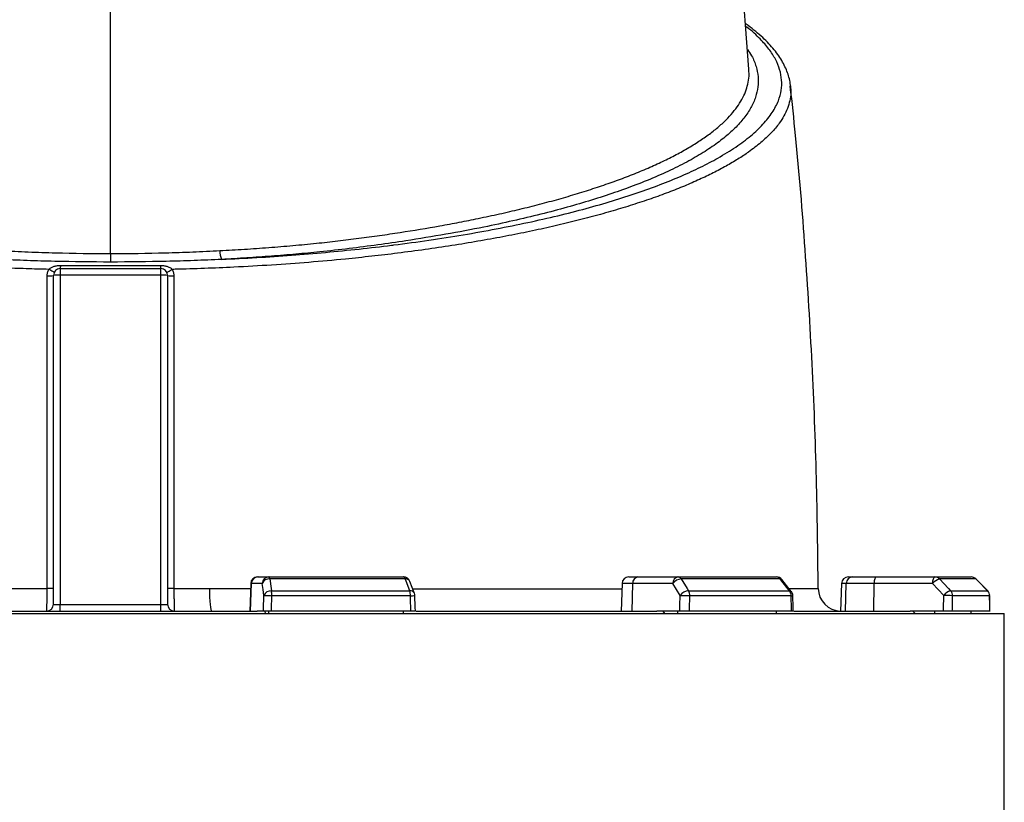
# Model space of a CAD drawing. Header units: millimetres. Extents: x 6152 to 13890, y 1323 to 18697.
# Tile 10 of 12: x 10403 to 12559, y 14354 to 16068. Entities that reach past the tile are written whole.
import ezdxf

# ---------------------------------------------------------------- set-up
doc = ezdxf.new("R2010")
doc.units = ezdxf.units.MM
doc.header["$LTSCALE"] = 5

msp = doc.modelspace()

# ---------------------------------------------------------------- linework, layer by layer
at = {"color": 7, "linetype": 'Continuous', "lineweight": 25}
for p, q in [((11999.8, 15958.9), (11999.8, 15959.3)), ((12091.2, 15922.4), (12091.2, 15921.9)), ((10601.9, 15555.5), (10601.9, 15536.9)), ((10476.9, 14787.4), (10476.9, 15507.4)), ((10491.9, 15522.4), (10491.9, 15508.2)), ((10491.9, 15522.4), (10711.9, 15522.4)), ((10491.9, 15508.2), (10491.9, 14786.6)), ((10711.9, 15508.2), (10491.9, 15508.2)), ((10711.9, 15508.2), (10711.9, 15522.4)), ((10711.9, 14786.6), (10711.9, 15508.2)), ((10726.9, 15507.4), (10726.9, 14787.4)), ((10923.9, 14847.4), (10925.2, 14847.4)), ((10925.2, 14847.4), (10948.9, 14847.4)), ((10948.9, 14847.4), (11243.7, 14847.4)), ((11247.2, 14843), (10950.8, 14843)), ((11267.5, 14811.4), (11257.7, 14837.6)), ((11737.1, 14847.4), (11757.1, 14847.4)), ((11757.1, 14847.4), (11844.7, 14847.4)), ((11844.7, 14847.4), (12060.5, 14847.4)), ((12068.6, 14843), (11851.6, 14843)), ((12092.9, 14815.4), (12072.3, 14841.6)), ((12217.8, 14847.4), (12227.6, 14847.4)), ((12227.6, 14847.4), (12279.4, 14847.4)), ((12279.4, 14847.4), (12407.5, 14847.4)), ((12407.5, 14847.4), (12486.5, 14847.4)), ((12496.9, 14843), (12417.5, 14843)), ((12523.1, 14816.7), (12497.1, 14842.9)), ((12523.1, 14816.7), (12497.1, 14842.9)), ((10908.9, 14832.9), (10906.8, 14772.4)), ((10908.4, 14772.4), (10910.5, 14832.9)), ((10934.2, 14832.9), (10910.5, 14832.9)), ((10954.5, 14816.8), (11257.1, 14816.8)), ((11722.1, 14832.9), (11720, 14772.4)), ((11744, 14772.4), (11745.6, 14832.9)), ((11833.2, 14832.9), (11745.6, 14832.9)), ((11867.8, 14816.8), (12089.3, 14816.8)), ((12202.8, 14832.9), (12200.7, 14772.4)), ((12211.4, 14772.4), (12213.4, 14832.9)), ((12274.3, 14832.9), (12213.4, 14832.9)), ((12273.5, 14772.4), (12274.3, 14832.9)), ((12402.4, 14832.9), (12274.3, 14832.9)), ((12441.8, 14816.8), (12522.9, 14816.8)), ((11258.5, 14806.2), (10955.3, 14806.2)), ((12092.6, 14806.2), (11870.6, 14806.2)), ((12527.2, 14806.2), (12446, 14806.2)), ((10280.6, 14772.4), (10923.2, 14772.4)), ((10491.9, 14772.4), (10491.9, 14786.6)), ((10491.9, 14786.6), (10711.9, 14786.6)), ((10711.9, 14772.4), (10711.9, 14786.6)), ((10936.6, 14772.4), (10923.2, 14772.4)), ((10940, 14772.4), (10940.9, 14767.4)), ((10948.9, 14767.4), (10948.9, 14772.4)), ((11259.7, 14772.4), (10954.1, 14772.4)), ((11243.7, 14767.4), (11243.7, 14772.4)), ((11271.6, 14772.4), (11798.7, 14772.4)), ((11848.5, 14772.4), (11798.7, 14772.4)), ((11811.8, 14772.4), (11815, 14767.4)), ((11844.7, 14767.4), (11844.7, 14772.4)), ((12093.4, 14772.4), (11869.7, 14772.4)), ((12060.5, 14767.4), (12060.5, 14772.4)), ((12098.7, 14772.4), (12353.5, 14772.4)), ((12426.3, 14772.4), (12353.5, 14772.4)), ((12359.3, 14772.4), (12364, 14767.4)), ((12407.5, 14767.4), (12407.5, 14772.4)), ((12527.5, 14772.4), (12445.6, 14772.4)), ((12486.5, 14767.4), (12486.5, 14772.4)), ((8644.4, 14767.4), (12559.4, 14767.4)), ((12559.4, 13572.2), (12559.4, 14767.4))]:
    msp.add_line(p, q, dxfattribs=at)
at = {"color": 8, "linetype": 'Continuous', "lineweight": 25}
for p, q in [((12496.9, 14843), (12497.2, 14842.9)), ((10910.5, 14832.9), (10908.9, 14832.9)), ((11745.6, 14832.9), (11722.1, 14832.9)), ((12213.4, 14832.9), (12202.8, 14832.9)), ((12522.9, 14816.8), (12523.1, 14816.7)), ((12527.2, 14806.2), (12527.5, 14806.2))]:
    msp.add_line(p, q, dxfattribs=at)
at = {"color": 7, "linetype": 'Continuous', "lineweight": 25, "flags": 128}
for points in [[(12000.1, 15959.3), (11982.8, 16183.3), (11965.2, 16412.4)], [(10478.7, 15514.5), (10478.5, 15514.6), (10477.8, 15514.9), (10476.7, 15515.5), (10475.2, 15516.2), (10473.5, 15517.2), (10471.4, 15518.3), (10469.1, 15519.5), (10466.8, 15520.8)], [(10725.1, 15514.5), (10725.3, 15514.6), (10726, 15514.9), (10727.1, 15515.5), (10728.6, 15516.2), (10730.3, 15517.2), (10732.4, 15518.3), (10734.7, 15519.5), (10737, 15520.8)], [(10950.8, 14843), (10950.6, 14844), (10950.4, 14844.8), (10950.2, 14845.6), (10950, 14846.2), (10949.7, 14846.7), (10949.4, 14847.1), (10949.2, 14847.3), (10948.9, 14847.4)], [(10950.8, 14843), (10953.8, 14821.8), (10954.5, 14816.8)], [(11257.1, 14816.8), (11249.1, 14838), (11247.2, 14843)], [(11851.6, 14843), (11864.7, 14821.8), (11867.8, 14816.8)], [(12089.3, 14816.8), (12072.5, 14838), (12068.6, 14843)], [(12279.4, 14847.4), (12278.4, 14847.1), (12277.5, 14846.3), (12276.6, 14844.9), (12275.8, 14843.2), (12275.2, 14841), (12274.7, 14838.5), (12274.4, 14835.7), (12274.3, 14832.9)], [(12402.4, 14832.9), (12402.5, 14835.7), (12402.8, 14838.5), (12403.3, 14841), (12404, 14843.2), (12404.7, 14844.9), (12405.6, 14846.3), (12406.5, 14847.1), (12407.5, 14847.4)], [(12417.5, 14843), (12437.2, 14821.8), (12441.8, 14816.8)], [(12522.9, 14816.8), (12501.9, 14838), (12496.9, 14843)], [(10476.9, 14822.3), (10476.6, 14822.3), (10475.9, 14822.3), (10474.6, 14822.3), (10472.9, 14822.3), (10470.8, 14822.3), (10468.4, 14822.3), (10465.8, 14822.3), (10463, 14822.3)], [(10740.8, 14822.3), (10738, 14822.3), (10735.4, 14822.3), (10733, 14822.3), (10730.9, 14822.3), (10729.2, 14822.3), (10727.9, 14822.3), (10727.2, 14822.3), (10726.9, 14822.3)], [(10818.3, 14822.2), (10818.4, 14812.5), (10818.7, 14803.1), (10819.3, 14794.5), (10820, 14787), (10820.9, 14780.8), (10821.9, 14776.2), (10823, 14773.3), (10824.2, 14772.4)], [(10937.8, 14806.7), (10936, 14819.5), (10934.2, 14832.9)], [(11849.4, 14806.7), (11841.5, 14819.5), (11833.2, 14832.9)], [(12426.7, 14806.7), (12414.8, 14819.5), (12402.4, 14832.9)], [(10937.8, 14806.7), (10938.6, 14806.7), (10939.9, 14806.6), (10941.8, 14806.6), (10944, 14806.5), (10946.6, 14806.4), (10949.4, 14806.4), (10952.3, 14806.3), (10955.3, 14806.2)], [(11269.6, 14772.1), (11269.3, 14780.8), (11268.5, 14806.6)], [(11849.4, 14806.7), (11851.5, 14806.7), (11854, 14806.6), (11856.7, 14806.6), (11859.6, 14806.5), (11862.6, 14806.4), (11865.5, 14806.4), (11868.2, 14806.3), (11870.6, 14806.2)], [(12097, 14772), (12096.8, 14780.6), (12096.2, 14806.5)], [(12527.7, 14771.7), (12527.6, 14780.4), (12527.5, 14806.2)]]:
    msp.add_lwpolyline(points, dxfattribs=at)
at = {"color": 7, "linetype": 'Continuous', "lineweight": 25}
for centre, radius, start, end in [((10887.6, 15561), 46.2, 179.0685, 203.3556), ((10469.7, 15528.4), 23, 344.8501, 2.9763), ((10734.1, 15528.4), 23, 177.0237, 195.1499), ((10466.4, 15571.1), 64.6, 267.1531, 279.3191), ((10491.9, 15507.4), 15, 90, 180), ((10488.2, 15435.9), 72.3, 87.0366, 98.9552), ((10711.9, 15507.4), 15, 0, 90), ((10715.6, 15435.9), 72.3, 81.0448, 92.9634), ((10737.4, 15571.1), 64.6, 260.6809, 272.8469), ((10923.9, 14832.4), 15, 90, 178), ((10925.3, 14832.5), 14.9, 90.4215, 178.4553), ((10949, 14832.5), 14.9, 90.4215, 178.4553), ((10949.1, 14827), 16.1, 83.7712, 158.5233), ((11243.7, 14832.4), 15, 20.5528, 90), ((11242, 14842.3), 5.31, 6.8019, 71.1118), ((11737.1, 14832.4), 15, 90, 178), ((11759, 14834), 13.5, 98.2348, 184.9179), ((11846.7, 14834), 13.5, 98.2348, 184.9179), ((11852.6, 14819.3), 23.6, 92.4821, 145.0611), ((11844.1, 14838.9), 8.51, 28.7721, 86.0979), ((12060.5, 14832.4), 15, 38.2634, 90), ((12060.1, 14837.1), 10.3, 34.8882, 88.0031), ((12217.8, 14832.4), 15, 90, 178), ((12228, 14832.8), 14.6, 91.5265, 179.5857), ((12425.8, 14814.1), 30, 106.0931, 141.299), ((12407.4, 14833.6), 13.7, 42.8612, 89.6783), ((12486.5, 14832.4), 15, 44.7456, 90), ((12486.5, 14832.7), 14.6, 44.4052, 89.9154), ((10952.7, 14800.8), 16.1, 83.7871, 158.5255), ((10892.3, 14806.8), 62.9, 359.4292, 9.1235), ((11223.8, 14806.7), 34.8, 359.0521, 16.7688), ((11868.8, 14793.1), 23.7, 92.4968, 145.0586), ((11850.8, 14806.5), 19.8, 358.9112, 31.1436), ((12075, 14806.4), 17.6, 359.1148, 35.8997), ((12081.2, 14806.2), 15, 1.2966, 38.2627), ((12201.8, 14822.4), 50, 180.1914, 268.7929), ((12450.2, 14787.9), 30.1, 106.1071, 141.2921), ((12430.5, 14806.2), 15.5, 359.7299, 42.9029), ((12512.1, 14806.2), 15.1, 359.92, 44.4128), ((12512.5, 14806.2), 15, 0.3612, 44.7449), ((11253.5, 14806.2), 15, 1.8843, 20.5524), ((12429, 14536.1), 270.6, 86.4027, 90.4831), ((10461.9, 14787.4), 15, 270, 0), ((10741.9, 14787.4), 15, 180, 270)]:
    msp.add_arc(centre, radius, start, end, dxfattribs=at)
at = {"color": 8, "linetype": 'Continuous', "lineweight": 25}
for centre, radius, start, end in [((11248.7, 14832.9), 10.2, 27.5412, 98.3837), ((12069.2, 14838.7), 4.27, 42.9585, 97.8216), ((11258.5, 14806.7), 10.2, 27.6757, 98.3495), ((12089.8, 14812.5), 4.27, 43.0169, 97.7851), ((11257.1, 14935.1), 129, 270.6189, 275.0508), ((12092.9, 14822.1), 15.9, 268.9529, 281.9062)]:
    msp.add_arc(centre, radius, start, end, dxfattribs=at)
at = {"color": 7, "linetype": 'Continuous', "lineweight": 25}
for centre, major_axis, ratio, start_param, end_param in [((10587.1, 14418.1), (1913.1, 55625.9), 0.006057, 4.718966, 4.719583), ((10601.9, 14417.6), (1927.8, 55625.9), 0.006103, 4.718979, 4.719586), ((10601.9, 14417.6), (-1839.7, 55625.9), 0.012023, 4.71837, 4.718977), ((10590.4, 14418.1), (1488.8, 55625.9), 0.022431, 4.719358, 4.719975), ((10601.9, 14417.6), (1500.3, 55625.9), 0.022604, 4.719377, 4.719984), ((10601.9, 14417.6), (-1259.2, 55625.9), 0.026944, 4.718158, 4.718765), ((10596.8, 14418.1), (665.1, 55625.9), 0.03281, 4.71915, 4.719767), ((10601.9, 14417.6), (670.2, 55625.9), 0.033063, 4.719166, 4.719773), ((10601.9, 14417.6), (-340.3, 55625.9), 0.034655, 4.718555, 4.719163), ((10491.9, 14787.4), (15, 0), 0.052336, 3.141593, 4.712389), ((10711.9, 14787.4), (15, 0), 0.052336, 4.712389, 6.283185)]:
    msp.add_ellipse(centre, major_axis=major_axis, ratio=ratio, start_param=start_param, end_param=end_param, dxfattribs=at)
for points in [[(10601.9, 15555.5), (10601.9, 15846.6), (10601.9, 16136), (10601.9, 16414.9)], [(10385.5, 14822.2), (10411.3, 14822.2), (10437.2, 14822.3), (10463, 14822.3)], [(10740.8, 14822.3), (10766.6, 14822.3), (10792.4, 14822.2), (10818.3, 14822.2)]]:
    msp.add_open_spline(points, degree=3, dxfattribs=at)
at = {"color": 8, "linetype": 'Continuous', "lineweight": 25}
for points, knots in [([(10845.2, 15542.7), (10870.8, 15543.9), (10922.2, 15546.4), (10998.2, 15551.6), (11073, 15557.9), (11146.3, 15565.2), (11195.6, 15570.9), (11246.8, 15577.3), (11299.9, 15584.6), (11374.8, 15596.4), (11447, 15609.3), (11516.1, 15623.3), (11582, 15638.2), (11643.9, 15654.1), (11701.8, 15670.7), (11755.8, 15688.1), (11806.1, 15706.2), (11852.5, 15725.1), (11894.8, 15744.5), (11935.1, 15765.7), (11972.2, 15788.6), (12005.1, 15813.3), (12031.9, 15838.6), (12052.1, 15864.2), (12065.1, 15889), (12071.6, 15912.8), (12072.5, 15935.5), (12068.2, 15958.3), (12058.9, 15980.9), (12044.7, 16003.3), (12023.9, 16026.7), (12006.6, 16043.2), (11993.8, 16052.2), (11992.9, 16052.9)], [0, 0, 0, 0, 0.030339, 0.06075, 0.091188, 0.121605, 0.151949, 0.153919, 0.187727, 0.22165, 0.255637, 0.28963, 0.323566, 0.357382, 0.39066, 0.424039, 0.457471, 0.490906, 0.524291, 0.557572, 0.59661, 0.635775, 0.674979, 0.714136, 0.753167, 0.787054, 0.821056, 0.855119, 0.889186, 0.923195, 0.957087, 0.99679, 1, 1, 1, 1]), ([(11996.8, 16002.6), (12000, 15997.8), (12008.5, 15985.3), (12016.2, 15965.3), (12020.8, 15942.6), (12020.3, 15920.2), (12015.2, 15897.6), (12005.1, 15874.9), (11990, 15852.2), (11970.1, 15829.9), (11945.6, 15808.2), (11916.7, 15787), (11883.1, 15766), (11844.5, 15745.4), (11801, 15725.2), (11754.7, 15706.3), (11706.1, 15688.7), (11655.9, 15672.3), (11602, 15656.5), (11544.5, 15641.4), (11483.6, 15626.9), (11414.5, 15612.1), (11336.5, 15597.4), (11258.6, 15584.6), (11187.6, 15574.3), (11124.8, 15566.2), (11064.6, 15559.5), (11007.8, 15554), (10954.4, 15549.6), (10900.2, 15545.7), (10863.5, 15543.7), (10845.2, 15542.7)], [0, 0, 0, 0, 0.024295, 0.062907, 0.099981, 0.137084, 0.174159, 0.212283, 0.250437, 0.288561, 0.325749, 0.362966, 0.400155, 0.438428, 0.476732, 0.515005, 0.549571, 0.584161, 0.618727, 0.654157, 0.689611, 0.725041, 0.769316, 0.81359, 0.843679, 0.873783, 0.903862, 0.927799, 0.951736, 0.975868, 1, 1, 1, 1]), ([(10841.4, 15561.8), (10859.3, 15562.8), (10895.2, 15564.8), (10948.4, 15568.5), (11001.1, 15572.9), (11051.6, 15577.8), (11099.8, 15583.1), (11145.9, 15588.8), (11191.4, 15595), (11251.1, 15603.9), (11309.4, 15613.5), (11365.9, 15624), (11409.5, 15632.7), (11453.8, 15642.2), (11498.6, 15652.5), (11541.9, 15663.4), (11584, 15674.8), (11624.6, 15686.7), (11663.7, 15699.1), (11701, 15711.8), (11736.9, 15725.2), (11771.2, 15739), (11803.7, 15753.5), (11834, 15768.3), (11862.1, 15783.5), (11887.9, 15799.2), (11911.3, 15815.2), (11932.2, 15831.5), (11950.1, 15847.9), (11965.2, 15864.3), (11977.5, 15880.6), (11987.3, 15897.1), (11994.5, 15913.9), (11998.9, 15930.9), (12000.9, 15945.9), (12000.1, 15955.3), (11999.8, 15958.9)], [0, 0, 0, 0, 0.0265745, 0.0532574, 0.0799945, 0.1068411, 0.1313836, 0.1559686, 0.1808185, 0.2056696, 0.255597, 0.2807977, 0.3060268, 0.3348274, 0.3636703, 0.3926416, 0.421656, 0.4511645, 0.4807191, 0.5104146, 0.5401575, 0.5711149, 0.6021262, 0.6333009, 0.6645303, 0.6963863, 0.7283004, 0.7603909, 0.7925405, 0.8234102, 0.854332, 0.8854122, 0.9165454, 0.9482842, 0.9800787, 1, 1, 1, 1]), ([(12091.2, 15921.9), (12091.6, 15917.1), (12092.4, 15906.6), (12090.1, 15890.2), (12084.9, 15873.3), (12077.1, 15856.9), (12065.7, 15839.1), (12049.4, 15819.6), (12026.9, 15798.5), (12002.2, 15779.4), (11976.3, 15762.2), (11950.5, 15747), (11922.3, 15732.1), (11891.9, 15717.6), (11859.2, 15703.3), (11823.9, 15689.2), (11786, 15675.5), (11745.6, 15662), (11702.9, 15649), (11658.2, 15636.5), (11611.8, 15624.6), (11563.7, 15613.2), (11513.6, 15602.4), (11461.1, 15592), (11406.5, 15582.1), (11349.7, 15572.8), (11291.1, 15564.1), (11232.4, 15556.3), (11174.1, 15549.4), (11109.6, 15542.6), (11036.6, 15536), (10955, 15530.1), (10878.7, 15525.7), (10808.1, 15522.8), (10762.9, 15521.4), (10739.2, 15520.8), (10737, 15520.8)], [0, 0, 0, 0, 0.024484, 0.054394, 0.084305, 0.111946, 0.139588, 0.177069, 0.214579, 0.252062, 0.280667, 0.309273, 0.337552, 0.365831, 0.394298, 0.422764, 0.451828, 0.480893, 0.510168, 0.539443, 0.568134, 0.596825, 0.625728, 0.65463, 0.684219, 0.713808, 0.743644, 0.773479, 0.800872, 0.828265, 0.865516, 0.9028, 0.940048, 0.968584, 0.99712, 1, 1, 1, 1]), ([(10818.3, 14822.2), (10845.8, 14822.2), (10876.1, 14822.1), (10905.9, 14822.1), (10908.6, 14822.1)], [0, 0, 0, 0, 0.910198, 1, 1, 1, 1]), ([(11263.8, 14821.4), (11276.4, 14821.4), (11314.4, 14821.4), (11375.5, 14821.3), (11447, 14821.2), (11516.6, 14821.1), (11584.2, 14821), (11649, 14821), (11695, 14821), (11718, 14821), (11721.7, 14821)], [0, 0, 0, 0, 0.0736063, 0.2209613, 0.3684292, 0.5157844, 0.6673944, 0.8191271, 0.9707371, 1, 1, 1, 1]), ([(12087.9, 14821.8), (12089.8, 14821.8), (12098.1, 14821.8), (12110.1, 14821.9), (12123.8, 14822), (12134.8, 14822), (12143.2, 14822.1), (12148.8, 14822.1), (12151.7, 14822.1), (12151.5, 14822.1), (12151.4, 14822.1)], [0, 0, 0, 0, 0.0433917, 0.1878693, 0.3325961, 0.4780813, 0.6238224, 0.7724985, 0.9214483, 1, 1, 1, 1])]:
    msp.add_open_spline(points, degree=3, knots=knots, dxfattribs=at)
at = {"color": 7, "linetype": 'Continuous', "lineweight": 25}
for points, knots in [([(12091.2, 15922.4), (12091.1, 15923.1), (12090.8, 15928.3), (12088.8, 15938), (12084.9, 15951.5), (12079.2, 15964.9), (12072.1, 15978.3), (12063.2, 15991.7), (12052.7, 16005.1), (12040.6, 16018.5), (12026.8, 16031.7), (12011.3, 16044.8), (11999.8, 16053.9), (11993, 16058.5), (11992.4, 16058.9)], [0, 0, 0, 0, 0.012932, 0.104277, 0.195592, 0.287363, 0.38262, 0.479893, 0.579316, 0.680497, 0.782972, 0.886288, 0.990056, 1, 1, 1, 1]), ([(10466.8, 15520.8), (10450.2, 15521.2), (10417, 15522.1), (10367.4, 15523.9), (10318, 15526.2), (10265.6, 15529.1), (10210.4, 15532.8), (10145.7, 15537.9), (10075.3, 15544.4), (9999.8, 15552.8), (9932.1, 15561.4), (9871.7, 15570.1), (9819.3, 15578.4), (9769.2, 15587.1), (9715.6, 15597.2), (9658.5, 15609.1), (9598.7, 15622.9), (9546.3, 15636.3), (9500.6, 15649.1), (9460.7, 15661.3), (9422.3, 15673.9), (9381.2, 15688.7), (9338.8, 15705.6), (9296.3, 15724.7), (9260.9, 15742.8), (9231.6, 15759.7), (9207.6, 15775.3), (9186.2, 15791.1), (9167.3, 15807.2), (9151, 15823.6), (9137.4, 15840.3), (9126.5, 15857.2), (9118.4, 15874.4), (9113.4, 15891.7), (9111.3, 15907.7), (9112.3, 15917.9), (9112.6, 15922.2)], [0, 0, 0, 0, 0.0219555, 0.0439764, 0.0659968, 0.0880879, 0.1146341, 0.1411805, 0.1772315, 0.2133129, 0.2493657, 0.2769185, 0.3044714, 0.3305818, 0.3566923, 0.3920497, 0.427432, 0.4627902, 0.4897362, 0.5166822, 0.5444844, 0.5722867, 0.6099645, 0.64767, 0.6853481, 0.7140916, 0.7428351, 0.7716164, 0.8003975, 0.8293848, 0.8583721, 0.8880252, 0.9176781, 0.947569, 0.9774597, 1, 1, 1, 1]), ([(12151.7, 14822.1), (12150.8, 14902.5), (12149.1, 15066.4), (12139.4, 15313.9), (12124, 15564.3), (12107.8, 15767), (12094.7, 15886), (12090.7, 15921.8)], [0, 0, 0, 0, 0.218671, 0.446423, 0.67413, 0.901832, 1, 1, 1, 1]), ([(10362.4, 15561.8), (10382.1, 15560.8), (10401.9, 15559.9), (10441.7, 15558.3), (10461.7, 15557.6), (10521.6, 15556), (10561.7, 15555.5), (10601.9, 15555.5)], [0, 0, 0, 0, 0.25, 0.25, 0.5, 0.5, 1, 1, 1, 1]), ([(10601.9, 15555.5), (10642.1, 15555.5), (10682.2, 15556), (10742.1, 15557.6), (10762.1, 15558.3), (10801.9, 15559.9), (10821.7, 15560.8), (10841.4, 15561.8)], [0, 0, 0, 0, 0.5, 0.5, 0.75, 0.75, 1, 1, 1, 1]), ([(10601.9, 15536.9), (10561.1, 15536.9), (10520.4, 15537.4), (10459.5, 15538.8), (10439.3, 15539.4), (10398.8, 15540.9), (10378.7, 15541.7), (10358.6, 15542.7)], [0, 0, 0, 0, 0.5, 0.5, 0.75, 0.75, 1, 1, 1, 1]), ([(10466.8, 15520.8), (10467.6, 15521.6), (10468.5, 15522.4), (10470.3, 15523.8), (10471.3, 15524.4), (10474.4, 15526.1), (10476.6, 15527), (10481, 15528.4), (10483.3, 15528.8), (10488, 15529.4), (10490.3, 15529.6), (10492.7, 15529.6)], [0, 0, 0, 0, 0.125, 0.125, 0.25, 0.25, 0.5, 0.5, 0.75, 0.75, 1, 1, 1, 1]), ([(10492.7, 15529.6), (10510.9, 15529.4), (10529.1, 15529.3), (10565.5, 15529.2), (10583.7, 15529.1), (10638.4, 15529.1), (10674.8, 15529.3), (10711.1, 15529.6)], [0, 0, 0, 0, 0.25, 0.25, 0.5, 0.5, 1, 1, 1, 1]), ([(10845.2, 15542.7), (10825.1, 15541.7), (10805, 15540.9), (10764.5, 15539.4), (10744.3, 15538.8), (10683.4, 15537.4), (10642.7, 15536.9), (10601.9, 15536.9)], [0, 0, 0, 0, 0.25, 0.25, 0.5, 0.5, 1, 1, 1, 1]), ([(10711.1, 15529.6), (10713.5, 15529.6), (10715.8, 15529.4), (10720.5, 15528.8), (10722.8, 15528.4), (10727.3, 15527), (10729.4, 15526.1), (10732.5, 15524.4), (10733.5, 15523.8), (10735.4, 15522.4), (10736.2, 15521.6), (10737, 15520.8)], [0, 0, 0, 0, 0.25, 0.25, 0.5, 0.5, 0.75, 0.75, 0.875, 0.875, 1, 1, 1, 1]), ([(10463, 14822.3), (10463.1, 14879.3), (10463.1, 14936.4), (10463.1, 15007.7), (10463.1, 15021.9), (10463.1, 15050.5), (10463.1, 15064.7), (10463.1, 15107.5), (10463.1, 15136), (10463.2, 15221.6), (10463.2, 15278.6), (10463.2, 15392.6), (10463.2, 15449.6), (10463.2, 15506.6)], [0, 0, 0, 0, 0.25, 0.25, 0.3125, 0.3125, 0.375, 0.375, 0.5, 0.5, 0.75, 0.75, 1, 1, 1, 1]), ([(10463.2, 15506.6), (10463.2, 15507.8), (10463.3, 15509.1), (10463.6, 15511.5), (10463.8, 15512.7), (10464.7, 15516.3), (10465.6, 15518.6), (10466.8, 15520.8)], [0, 0, 0, 0, 0.25, 0.25, 0.5, 0.5, 1, 1, 1, 1]), ([(10737, 15520.8), (10737.6, 15519.7), (10738.1, 15518.5), (10739, 15516.2), (10739.4, 15515.1), (10740.3, 15511.5), (10740.6, 15509.1), (10740.6, 15506.6)], [0, 0, 0, 0, 0.25, 0.25, 0.5, 0.5, 1, 1, 1, 1]), ([(10740.6, 15506.6), (10740.6, 15392.6), (10740.6, 15278.6), (10740.7, 15136), (10740.7, 15107.5), (10740.7, 15064.7), (10740.7, 15050.5), (10740.7, 15021.9), (10740.7, 14950.6), (10740.7, 14879.3), (10740.8, 14822.3)], [0, 0, 0, 0, 0.5, 0.5, 0.625, 0.625, 0.6875, 0.6875, 0.75, 1, 1, 1, 1]), ([(10461.9, 14772.4), (10462, 14772.4), (10462, 14772.7), (10462.2, 14773.6), (10462.2, 14774), (10462.3, 14775), (10462.3, 14775.5), (10462.4, 14777.4), (10462.5, 14778.9), (10462.6, 14782.6), (10462.6, 14784.7), (10462.8, 14789.3), (10462.8, 14791.8), (10462.9, 14795.9), (10462.9, 14797.3), (10462.9, 14800.2), (10463, 14803.1), (10463, 14806.2), (10463, 14809.3), (10463, 14810.9), (10463, 14815.7), (10463, 14819), (10463, 14822.3)], [0, 0, 0, 0, 0.125, 0.125, 0.1875, 0.1875, 0.25, 0.25, 0.375, 0.375, 0.5, 0.5, 0.625, 0.625, 0.6875, 0.6875, 0.75, 0.8125, 0.8125, 0.875, 0.875, 1, 1, 1, 1]), ([(10740.8, 14822.3), (10740.8, 14819), (10740.8, 14815.8), (10740.8, 14811), (10740.8, 14809.4), (10740.8, 14806.2), (10740.8, 14804.7), (10740.9, 14800.2), (10740.9, 14797.3), (10741, 14793.2), (10741, 14791.9), (10741, 14789.3), (10741.1, 14788.1), (10741.2, 14784.7), (10741.2, 14782.6), (10741.3, 14779.9), (10741.3, 14779), (10741.4, 14777.5), (10741.5, 14776.1), (10741.5, 14775), (10741.6, 14774.1), (10741.6, 14773.7), (10741.8, 14772.7), (10741.8, 14772.4), (10741.9, 14772.4)], [0, 0, 0, 0, 0.125, 0.125, 0.1875, 0.1875, 0.25, 0.25, 0.375, 0.375, 0.4375, 0.4375, 0.5, 0.5, 0.625, 0.625, 0.6875, 0.6875, 0.75, 0.8125, 0.8125, 0.875, 0.875, 1, 1, 1, 1]), ([(10954.1, 14772.4), (10953.1, 14772.4), (10952.1, 14772.4), (10950.2, 14772.4), (10949.2, 14772.4), (10947.3, 14772.4), (10946.3, 14772.4), (10944.5, 14772.4), (10943.6, 14772.4), (10942, 14772.4), (10941.3, 14772.4), (10939.9, 14772.4), (10939.3, 14772.4), (10938.2, 14772.4), (10937.8, 14772.4), (10937.1, 14772.4), (10936.8, 14772.4), (10936.6, 14772.4)], [0, 0, 0, 0, 0.125, 0.125, 0.25, 0.25, 0.375, 0.375, 0.5, 0.5, 0.625, 0.625, 0.75, 0.75, 0.875, 0.875, 1, 1, 1, 1]), ([(11269.6, 14772.4), (11269.5, 14772.4), (11269.2, 14772.4), (11266.6, 14772.4), (11263.3, 14772.4), (11260.7, 14772.4), (11259.7, 14772.4)], [0, 0, 0, 0, 0.264869, 0.539218, 0.813725, 1, 1, 1, 1]), ([(11869.7, 14772.4), (11868.9, 14772.4), (11868.1, 14772.4), (11866.4, 14772.4), (11865.5, 14772.4), (11863.6, 14772.4), (11862.7, 14772.4), (11860.7, 14772.4), (11859.7, 14772.4), (11857.7, 14772.4), (11856.8, 14772.4), (11854.9, 14772.4), (11854, 14772.4), (11852.2, 14772.4), (11851.4, 14772.4), (11849.8, 14772.4), (11849.1, 14772.4), (11848.5, 14772.4)], [0, 0, 0, 0, 0.125, 0.125, 0.25, 0.25, 0.375, 0.375, 0.5, 0.5, 0.625, 0.625, 0.75, 0.75, 0.875, 0.875, 1, 1, 1, 1]), ([(12096.7, 14772.4), (12096.8, 14772.4), (12097, 14772.4), (12095.7, 14772.4), (12094, 14772.4), (12093.4, 14772.4)], [0, 0, 0, 0, 0.197143, 0.675439, 1, 1, 1, 1]), ([(12445.6, 14772.4), (12445.2, 14772.4), (12444.8, 14772.4), (12443.8, 14772.4), (12443.2, 14772.4), (12441.9, 14772.4), (12441.2, 14772.4), (12439.6, 14772.4), (12438.7, 14772.4), (12437, 14772.4), (12436, 14772.4), (12434.1, 14772.4), (12433.1, 14772.4), (12431.2, 14772.4), (12430.2, 14772.4), (12428.2, 14772.4), (12427.3, 14772.4), (12426.3, 14772.4)], [0, 0, 0, 0, 0.125, 0.125, 0.25, 0.25, 0.375, 0.375, 0.5, 0.5, 0.625, 0.625, 0.75, 0.75, 0.875, 0.875, 1, 1, 1, 1])]:
    msp.add_open_spline(points, degree=3, knots=knots, dxfattribs=at)

doc.saveas('drawing.dxf')
